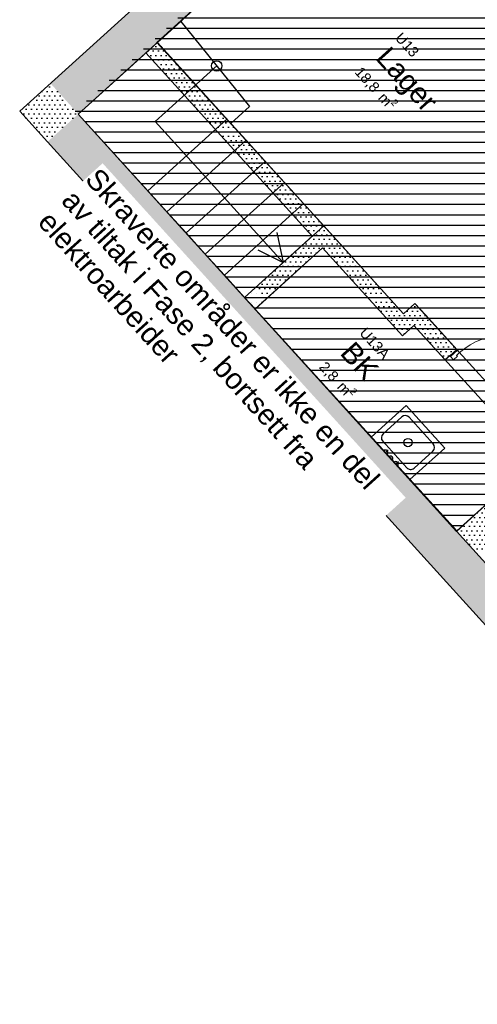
# Model space of a CAD drawing. Header units: millimetres. Extents: x 62961 to 109894, y 64087 to 106742.
# Tile 5 of 35: x 62961 to 67377, y 84066 to 93573. Entities that reach past the tile are written whole.
import ezdxf
from ezdxf.enums import TextEntityAlignment as Align

# ---------------------------------------------------------------- set-up
doc = ezdxf.new("R2010")
doc.units = ezdxf.units.MM
doc.header["$LTSCALE"] = 0.5
doc.header["$MEASUREMENT"] = 0
doc.linetypes.add('PLINE', pattern=[0])
doc.linetypes.add('Wipeout_Contour', pattern=[2000, 0, -2000])
for name, color, linetype in [('0(Nye konstruksjoner)', 7, 'Continuous'), ('231- Bærende yttervegger', 7, 'Continuous'), ('231- Bærende yttervegger (Skravur)', 7, 'Continuous'), ('241- Bærende innervegger', 7, 'Continuous'), ('241- Bærende innervegger (Skravur)', 7, 'Continuous'), ('242- Ikke-bærende innervegger IARK', 7, 'Continuous'), ('242- Ikke-bærende innervegger IARK (Skravur)', 7, 'Continuous'), ('244- Vinduer_ dører_ foldevegger', 7, 'Continuous'), ('25-- Dekker', 7, 'Continuous'), ('281- Innvendige trapper', 7, 'Continuous'), ('315- Utstyr for sanitærinstallasjoner', 7, 'Continuous'), ('862- M___Nettoareal', 7, 'Continuous'), ('862- M___Nettoareal(Polylinje)', 7, 'Continuous'), ('862- M___Nettoareal(Tekst)', 7, 'Continuous')]:
    doc.layers.add(name, color=color, linetype=linetype)
doc.layers.add('234- Vinduer_ dører_ porter', color=7, linetype='Continuous', lineweight=0)
doc.styles.add('GENERATED_STYLE_1', font='arial.ttf')
pattern_1 = [(0, (0, 0), (0, 86.60254), [0, -50]), (0, (25, 43.3), (0, 86.60254), [0, -50])]

# ---------------------------------------------------------------- blocks, each defined once
blk = doc.blocks.new('BK_U13A_5', base_point=(66205.8, 90277.2))
at = {"layer": '862- M___Nettoareal(Polylinje)', "linetype": 'PLINE', "flags": 128}
blk.add_lwpolyline([(65232.6, 90779), (67180.3, 88636.6), (67940, 89325), (66764.9, 90621.8), (66653.8, 90521.1), (65883.8, 91370.8)], close=True, dxfattribs=at)
at = {"layer": '862- M___Nettoareal(Tekst)', "insert": (65939.3, 90301.2), "char_height": 100, "attachment_point": 1, "rotation": 312.16193, "style": 'GENERATED_STYLE_1'}
blk.add_mtext('\\A1;{\\pql;\\pt0,12050;\\fArial|b0|i0|c0|p0;\\W1.000000;2,8\\fArial|b0|i0|c0|p0;\\W1.000000;\\A1{\\H.66x;\\S^  ;}\\fArial|b0|i0|c0|p0;\\W1.000000; m\\fArial|b0|i0|c0|p0;\\W1.000000;\\A1{\\H.66x;\\S2^  ;}}', dxfattribs=at)
at = {"layer": '862- M___Nettoareal(Tekst)', "style": 'GENERATED_STYLE_1'}
for tag, height, p in [('ROOM_NUMBER', 100, (66306.7, 90611)), ('ROOM_NAME', 200, (66190.2, 90482.7)), ('DUMMY_861', 100, (66537, 90379.6)), ('DUMMY_863', 100, (65957.3, 90317.5)), ('DUMMY_862', 200, (66435.8, 90257.2))]:
    blk.add_attdef(tag, text='', height=height, rotation=312.16193, dxfattribs=at).set_placement(p, align=Align.TOP_LEFT)
blk = doc.blocks.new('Garderobe publikum_U12_6', base_point=(70893.1, 95914.9))
at = {"layer": '862- M___Nettoareal(Polylinje)', "linetype": 'PLINE', "flags": 128}
blk.add_lwpolyline([(66960, 95773.6), (70615.1, 91749), (71576.7, 92620.4), (72910.6, 93829), (73359.8, 94236), (69713.7, 98269)], close=True, dxfattribs=at)
at = {"layer": '862- M___Nettoareal(Tekst)', "insert": (69924.5, 96714.2), "char_height": 100, "attachment_point": 1, "rotation": 312.16193, "style": 'GENERATED_STYLE_1'}
blk.add_mtext('\\A1;{\\pql;\\pt0,12050;\\fArial|b0|i0|c0|p0;\\W1.000000;20,2\\fArial|b0|i0|c0|p0;\\W1.000000;\\A1{\\H.66x;\\S^  ;}\\fArial|b0|i0|c0|p0;\\W1.000000; m\\fArial|b0|i0|c0|p0;\\W1.000000;\\A1{\\H.66x;\\S2^  ;}}', dxfattribs=at)
at = {"layer": '862- M___Nettoareal(Tekst)', "style": 'GENERATED_STYLE_1'}
for tag, height, p in [('ROOM_NUMBER', 100, (70292, 97024)), ('ROOM_NAME', 200, (70175.5, 96895.7)), ('DUMMY_861', 100, (70460.9, 96860.4)), ('DUMMY_863', 100, (69942.5, 96730.5)), ('DUMMY_862', 200, (71843.6, 95099.3))]:
    blk.add_attdef(tag, text='', height=height, rotation=312.16193, dxfattribs=at).set_placement(p, align=Align.TOP_LEFT)
blk = doc.blocks.new('Lager_U13_7', base_point=(66653.1, 93011.3))
at = {"layer": '862- M___Nettoareal(Polylinje)', "linetype": 'PLINE', "flags": 128}
blk.add_lwpolyline([(64283.5, 93354.3), (65894.3, 91582.7), (66664.3, 90732.9), (66775.4, 90833.7), (68049.8, 89430.4), (70528.9, 91676.8), (66882.9, 95709.8)], close=True, dxfattribs=at)
at = {"layer": '862- M___Nettoareal(Tekst)', "insert": (66283.2, 93149.5), "char_height": 100, "attachment_point": 1, "rotation": 312.16193, "style": 'GENERATED_STYLE_1'}
blk.add_mtext('\\A1;{\\pql;\\pt0,12050;\\fArial|b0|i0|c0|p0;\\W1.000000;18,8\\fArial|b0|i0|c0|p0;\\W1.000000;\\A1{\\H.66x;\\S^  ;}\\fArial|b0|i0|c0|p0;\\W1.000000; m\\fArial|b0|i0|c0|p0;\\W1.000000;\\A1{\\H.66x;\\S2^  ;}}', dxfattribs=at)
at = {"layer": '862- M___Nettoareal(Tekst)', "style": 'GENERATED_STYLE_1'}
for tag, height, p in [('ROOM_NUMBER', 100, (66650.6, 93459.4)), ('ROOM_NAME', 200, (66534.1, 93331.1)), ('DUMMY_861', 100, (66819.5, 93295.8)), ('DUMMY_863', 100, (66301.2, 93165.8)), ('DUMMY_862', 200, (67005, 92856.8))]:
    blk.add_attdef(tag, text='', height=height, rotation=312.16193, dxfattribs=at).set_placement(p, align=Align.TOP_LEFT)
blk = doc.blocks.new('Dør[20]')
at = {"layer": '234- Vinduer_ dører_ porter', "linetype": 'PLINE'}
for p, q in [((67178.3, 90389.1), (67110.1, 90327.3)), ((67116.8, 90319.9), (67110.1, 90327.3)), ((67185, 90381.7), (67116.8, 90319.9)), ((67116.8, 90319.9), (67145.7, 90288)), ((67145.7, 90288), (67184.2, 90323)), ((67176.1, 90331.8), (67205.8, 90358.7)), ((67184.2, 90323), (67176.1, 90331.8)), ((67185, 90381.7), (67178.3, 90389.1)), ((67205.8, 90358.7), (67185, 90381.7)), ((67977.8, 90278.2), (68051.9, 90345.4)), ((68051.9, 90345.4), (68078.7, 90315.7)), ((67991.2, 90263.4), (67681.4, 89982.7)), ((68004.6, 90248.6), (67977.8, 90278.2)), ((68078.7, 90315.7), (68004.6, 90248.6)), ((67593.9, 89930.4), (67668, 89997.5)), ((67694.9, 89967.9), (67620.8, 89900.7)), ((67668, 89997.5), (67694.9, 89967.9)), ((67583.1, 89882.8), (67544.5, 89847.9)), ((67544.5, 89847.9), (67573.4, 89816)), ((67573.4, 89816), (67641.6, 89877.8)), ((67648.3, 89870.4), (67580.1, 89808.6)), ((67591.1, 89873.9), (67583.1, 89882.8)), ((67620.8, 89900.7), (67591.1, 89873.9)), ((67620.8, 89900.7), (67593.9, 89930.4)), ((67641.6, 89877.8), (67620.8, 89900.7)), ((67641.6, 89877.8), (67648.3, 89870.4)), ((67573.4, 89816), (67580.1, 89808.6))]:
    blk.add_line(p, q, dxfattribs=at)
at = {"layer": '234- Vinduer_ dører_ porter', "linetype": 'PLINE', "flags": 128}
for points in [[(67991.2, 90263.4), (67681.4, 89982.7), (67668, 89997.5), (67977.8, 90278.2)], [(68004.6, 90248.6), (67694.9, 89967.9), (67681.4, 89982.7), (67991.2, 90263.4)]]:
    blk.add_lwpolyline(points, close=True, dxfattribs=at)
at = {"layer": '234- Vinduer_ dører_ porter', "linetype": 'PLINE'}
blk.add_arc((67620.8, 89900.7), 618, 42.18069, 132.18069, dxfattribs=at)
at = {"layer": '244- Vinduer_ dører_ foldevegger', "linetype": 'PLINE'}
for p, q in [((67178.3, 90389.1), (67153.4, 90416.5)), ((67178.3, 90389.1), (67153.4, 90416.5)), ((67110.1, 90327.3), (67067.1, 90288.4)), ((67110.1, 90327.3), (67067.1, 90288.4)), ((67178.3, 90389.1), (67110.1, 90327.3)), ((67178.3, 90389.1), (67110.1, 90327.3)), ((67067.1, 90288.4), (67042.3, 90315.8)), ((67067.1, 90288.4), (67042.3, 90315.8)), ((67648.3, 89870.4), (67580.1, 89808.6)), ((67648.3, 89870.4), (67580.1, 89808.6)), ((67648.3, 89870.4), (67673.1, 89842.9)), ((67648.3, 89870.4), (67673.1, 89842.9)), ((67580.1, 89808.6), (67537.1, 89769.6)), ((67580.1, 89808.6), (67537.1, 89769.6)), ((67537.1, 89769.6), (67562, 89742.2)), ((67537.1, 89769.6), (67562, 89742.2))]:
    blk.add_line(p, q, dxfattribs=at)
blk = doc.blocks.new('Utslagsvask[11]', base_point=(66538.9, 89337.4))
at = {"layer": '315- Utstyr for sanitærinstallasjoner', "linetype": 'PLINE'}
for p, q in [((66648.8, 89737.3), (66467.3, 89572.8)), ((66951.1, 89478.2), (66719.4, 89733.8)), ((66463.8, 89502.2), (66695.4, 89246.5)), ((66480.1, 89402.2), (66463.3, 89420.8)), ((66496.9, 89383.7), (66513.7, 89365.2)), ((66497.8, 89401.4), (66516.3, 89418.2)), ((66766.1, 89243), (66947.6, 89407.5)), ((66580.8, 89291.1), (66564, 89309.6)), ((66598.5, 89290.2), (66617, 89307)), ((66597.6, 89272.6), (66614.4, 89254))]:
    blk.add_line(p, q, dxfattribs=at)
at = {"layer": '315- Utstyr for sanitærinstallasjoner', "linetype": 'PLINE', "flags": 128}
blk.add_lwpolyline([(66689.7, 89848.5), (67062.4, 89437.3), (66725.2, 89131.8), (66352.5, 89543)], close=True, dxfattribs=at)
for points in [[(66505.3, 89374.4, 1), (66471.7, 89411.5)], [(66554.3, 89320.3, 1), (66523.4, 89354.4)], [(66606, 89263.3, 1), (66572.4, 89300.3)]]:
    blk.add_lwpolyline(points, format="xyb", close=True, dxfattribs=at)
at = {"layer": '315- Utstyr for sanitærinstallasjoner', "linetype": 'PLINE'}
blk.add_circle((66707.4, 89490.2), 40, dxfattribs=at)
for centre, start, end in [((66682.4, 89700.2), 42.18069, 132.18069), ((66500.8, 89535.7), 132.18069, 222.18069), ((66914, 89444.6), 312.18069, 42.18069), ((66732.5, 89280.1), 222.18069, 312.18069)]:
    blk.add_arc(centre, 50, start, end, dxfattribs=at)

msp = doc.modelspace()

# ---------------------------------------------------------------- hatches: boundary and pattern name
at = {"linetype": 'Continuous'}
h = msp.add_hatch(dxfattribs=at)
h.set_pattern_fill('Linjer_100_mm', color=256, style=0, pattern_type=2)
h.set_pattern_definition([(0, (67022.16, 92190.14), (0, 100), [])])
h.paths.add_polyline_path([(67175.2, 88632), (63496.2, 92692), (66869.2, 95748.3), (70548.1, 91688.3)])
at = {"layer": '231- Bærende yttervegger (Skravur)', "linetype": 'Continuous'}
h = msp.add_hatch(dxfattribs=at)
h.set_pattern_fill('Eksisterende_konstruksjon', color=256, style=0, pattern_type=2)
h.set_pattern_definition(pattern_1)
h.paths.add_polyline_path([(63526.1, 92662.3), (63229.6, 92393.8), (67080.1, 88141), (67376.5, 88409.6)])
h = msp.add_hatch(dxfattribs=at)
h.set_pattern_fill('Eksisterende_konstruksjon', color=256, style=0, pattern_type=2)
h.set_pattern_definition(pattern_1)
h.paths.add_polyline_path([(67080.1, 88141), (71597, 83159.6), (71893.3, 83428.2), (67376.5, 88409.6)])
at = {"layer": '241- Bærende innervegger (Skravur)', "linetype": 'Continuous'}
h = msp.add_hatch(dxfattribs=at)
h.set_pattern_fill('Eksisterende_konstruksjon', color=256, style=0, pattern_type=2)
h.set_pattern_definition(pattern_1)
h.paths.add_polyline_path([(63257.6, 92958.8), (63526.1, 92662.3), (78507.4, 106228.4), (78175.5, 106467.4)])
h = msp.add_hatch(dxfattribs=at)
h.set_pattern_fill('Eksisterende_konstruksjon', color=256, style=0, pattern_type=2)
h.set_pattern_definition(pattern_1)
h.paths.add_polyline_path([(63257.6, 92958.8), (62961.1, 92690.3), (63526.1, 92662.3)])
h = msp.add_hatch(dxfattribs=at)
h.set_pattern_fill('Eksisterende_konstruksjon', color=256, style=0, pattern_type=2)
h.set_pattern_definition(pattern_1)
h.paths.add_polyline_path([(62961.1, 92690.3), (63229.6, 92393.8), (63526.1, 92662.3)])
h = msp.add_hatch(dxfattribs=at)
h.set_pattern_fill('Eksisterende_konstruksjon', color=256, style=0, pattern_type=2)
h.set_pattern_definition(pattern_1)
h.paths.add_polyline_path([(67376.5, 88409.6), (69214.5, 90075.1), (69011.4, 90295.8), (67175.2, 88632)])
at = {"layer": '242- Ikke-bærende innervegger IARK (Skravur)', "linetype": 'Continuous'}
h = msp.add_hatch(dxfattribs=at)
h.set_pattern_fill('Eksisterende_konstruksjon', color=256, style=0, pattern_type=2)
h.set_pattern_definition(pattern_1)
h.paths.add_polyline_path([(66664.2, 90733), (64290, 93353.1), (64178.9, 93252.4), (66553.1, 90632.3)])
h = msp.add_hatch(dxfattribs=at)
h.set_pattern_fill('Eksisterende_konstruksjon', color=256, style=0, pattern_type=2)
h.set_pattern_definition(pattern_1)
h.paths.add_polyline_path([(65783.1, 91482), (65131, 90891.1), (65231.7, 90779.9), (65883.8, 91370.8)])
h = msp.add_hatch(dxfattribs=at)
h.set_pattern_fill('Eksisterende_konstruksjon', color=256, style=0, pattern_type=2)
h.set_pattern_definition(pattern_1)
h.paths.add_polyline_path([(66664.2, 90733), (66764.9, 90621.8), (66876.1, 90722.6), (66775.4, 90833.7)])
h = msp.add_hatch(dxfattribs=at)
h.set_pattern_fill('Eksisterende_konstruksjon', color=256, style=0, pattern_type=2)
h.set_pattern_definition(pattern_1)
h.paths.add_polyline_path([(66553.1, 90632.3), (66653.8, 90521.1), (66664.2, 90733)])
h = msp.add_hatch(dxfattribs=at)
h.set_pattern_fill('Eksisterende_konstruksjon', color=256, style=0, pattern_type=2)
h.set_pattern_definition(pattern_1)
h.paths.add_polyline_path([(66653.8, 90521.1), (66764.9, 90621.8), (66664.2, 90733)])
h = msp.add_hatch(dxfattribs=at)
h.set_pattern_fill('Eksisterende_konstruksjon', color=256, style=0, pattern_type=2)
h.set_pattern_definition(pattern_1)
h.paths.add_polyline_path([(66876.1, 90722.6), (66764.9, 90621.8), (67067.1, 90288.4), (67178.3, 90389.1)])

# ---------------------------------------------------------------- linework, layer by layer
at = {"layer": '231- Bærende yttervegger', "linetype": 'PLINE', "flags": 128}
for points in [[(62961.1, 92690.3), (63229.6, 92393.8)], [(67175.2, 88632), (63526.1, 92662.3)], [(63229.6, 92393.8), (67080.1, 88141)], [(67080.1, 88141), (71597, 83159.6)]]:
    msp.add_lwpolyline(points, dxfattribs=at)
at = {"layer": '241- Bærende innervegger', "linetype": 'PLINE', "flags": 128}
for points in [[(78478.7, 106742), (62961.1, 92690.3)], [(63526.1, 92662.3), (69715.5, 98267)], [(67940, 89325), (67175.2, 88632)]]:
    msp.add_lwpolyline(points, dxfattribs=at)
at = {"layer": '242- Ikke-bærende innervegger IARK', "linetype": 'PLINE'}
for p, q in [((67178.3, 90389.1), (67153.4, 90416.5)), ((67110.1, 90327.3), (67067.1, 90288.4)), ((67178.3, 90389.1), (67110.1, 90327.3)), ((67067.1, 90288.4), (67042.3, 90315.8))]:
    msp.add_line(p, q, dxfattribs=at)
at = {"layer": '242- Ikke-bærende innervegger IARK', "linetype": 'PLINE', "flags": 128}
for points in [[(64178.9, 93252.4), (64290, 93353.1)], [(66664.2, 90733), (64290, 93353.1)], [(64178.9, 93252.4), (65783.1, 91482)], [(65783.1, 91482), (65131, 90891.1)], [(65231.7, 90779.9), (65883.8, 91370.8)], [(65883.8, 91370.8), (66653.8, 90521.1)], [(65131, 90891.1), (65231.7, 90779.9)], [(66775.4, 90833.7), (66664.2, 90733)], [(66876.1, 90722.6), (66775.4, 90833.7)], [(67178.3, 90389.1), (66876.1, 90722.6)], [(66653.8, 90521.1), (66764.9, 90621.8)], [(66764.9, 90621.8), (67067.1, 90288.4)]]:
    msp.add_lwpolyline(points, dxfattribs=at)
at = {"layer": '25-- Dekker', "linetype": 'PLINE', "flags": 128}
msp.add_lwpolyline([(63526.1, 92662.3), (71893.2, 83428.3), (71966.2, 83483.6), (73099, 82236.1), (78655.2, 87281.7), (87603.7, 95393.7), (86472, 96642.1), (88850.8, 98800.7), (78525.4, 106253.6), (76516.1, 104432.9), (78748.8, 102789.4), (78160.9, 102256.6), (77529.2, 102953.8), (77407.4, 102843.4), (76777.5, 103538.6), (76646.1, 103419.6), (76083.3, 104040.7)], close=True, dxfattribs=at)
at = {"layer": '281- Innvendige trapper', "linetype": 'PLINE'}
for points in [[(64514.9, 93556.9), (65178.6, 92734.7), (64998.4, 92571.4), (64290, 93353.1)], [(64289.5, 93353.8), (64960.9, 92612.7), (64197.7, 91921.1), (63526.2, 92662.2)], [(64960.9, 92612.7), (65145.6, 92409), (64382.3, 91717.3), (64197.7, 91921.1)], [(65145.6, 92409), (65330.2, 92205.2), (64567, 91513.6), (64382.3, 91717.3)], [(65330.2, 92205.2), (65514.9, 92001.4), (64751.6, 91309.8), (64567, 91513.6)], [(65514.9, 92001.4), (65699.5, 91797.6), (64936.3, 91106), (64751.6, 91309.8)], [(65699.5, 91797.6), (65894.3, 91582.7), (65131, 90891.1), (64936.3, 91106)]]:
    msp.add_lwpolyline(points, close=True, dxfattribs=at)
for points in [[(65441.9, 91517.8), (65502.6, 91227.8), (64269, 92589.3), (64867.1, 93131.2)], [(65260.1, 91349.9), (65502.6, 91227.8)]]:
    msp.add_lwpolyline(points, dxfattribs=at)
msp.add_circle((64862.2, 93126.7), 50, dxfattribs=at)

# ---------------------------------------------------------------- block references
at = {"layer": '244- Vinduer_ dører_ foldevegger', "linetype": 'PLINE'}
msp.add_blockref('Dør[20]', (0, 0), dxfattribs=at)
at = {"layer": '315- Utstyr for sanitærinstallasjoner', "linetype": 'PLINE'}
msp.add_blockref('Utslagsvask[11]', (66538.9, 89337.4), dxfattribs=at)
at = {"layer": '862- M___Nettoareal', "linetype": 'Continuous'}
ref = msp.add_blockref('Garderobe publikum_U12_6', (70893.1, 95914.9), dxfattribs=at)
ref.add_attrib('ROOM_NAME', 'Garderobe publikum', dxfattribs={"layer": '862- M___Nettoareal(Tekst)', "color": 7, "height": 200, "rotation": 312.16193, "style": 'GENERATED_STYLE_1'}).set_placement((70175.5, 96895.7), align=Align.TOP_LEFT)
ref.add_attrib('ROOM_NUMBER', 'U12', dxfattribs={"layer": '862- M___Nettoareal(Tekst)', "color": 7, "height": 100, "rotation": 312.16193, "style": 'GENERATED_STYLE_1'}).set_placement((70292, 97024), align=Align.TOP_LEFT)
ref = msp.add_blockref('Lager_U13_7', (66653.1, 93011.3), dxfattribs=at)
ref.add_attrib('ROOM_NAME', 'Lager', dxfattribs={"layer": '862- M___Nettoareal(Tekst)', "color": 7, "height": 200, "rotation": 312.16193, "style": 'GENERATED_STYLE_1'}).set_placement((66534.1, 93331.1), align=Align.TOP_LEFT)
ref.add_attrib('ROOM_NUMBER', 'U13', dxfattribs={"layer": '862- M___Nettoareal(Tekst)', "color": 7, "height": 100, "rotation": 312.16193, "style": 'GENERATED_STYLE_1'}).set_placement((66650.6, 93459.4), align=Align.TOP_LEFT)
ref = msp.add_blockref('BK_U13A_5', (66205.8, 90277.2), dxfattribs=at)
ref.add_attrib('ROOM_NAME', 'BK', dxfattribs={"layer": '862- M___Nettoareal(Tekst)', "color": 7, "height": 200, "rotation": 312.16193, "style": 'GENERATED_STYLE_1'}).set_placement((66190.2, 90482.7), align=Align.TOP_LEFT)
ref.add_attrib('ROOM_NUMBER', 'U13A', dxfattribs={"layer": '862- M___Nettoareal(Tekst)', "color": 7, "height": 100, "rotation": 312.16193, "style": 'GENERATED_STYLE_1'}).set_placement((66306.7, 90611), align=Align.TOP_LEFT)

# ---------------------------------------------------------------- next in the draw order: wipeouts: each hides what was drawn before it
at = {"linetype": 'Wipeout_Contour', "ltscale": 555860.028307}
msp.add_wipeout([(63062.4, 91553.8), (65986.9, 88324.3), (66685.7, 88957.2), (63761.3, 92186.7)], dxfattribs=at).dxf.layer = '0(Nye konstruksjoner)'

# ---------------------------------------------------------------- next in the draw order: texts
at = {"layer": '0(Nye konstruksjoner)', "linetype": 'Continuous', "insert": (63729.8, 92158.1), "char_height": 200, "width": 4356.868, "attachment_point": 1, "rotation": 312.16193, "line_spacing_factor": 0.924529, "style": 'GENERATED_STYLE_1'}
msp.add_mtext('\\A1;{\\pql;\\fArial|b0|i0|c0|p0;\\W1.000000;Skraverte områder er ikke en del av tiltak i Fase 2, bortsett fra elektr\\fArial|b0|i0|c0|p0;\\W1.000000;o\\fArial|b0|i0|c0|p0;\\W1.000000;arbeider}', dxfattribs=at)

doc.saveas('drawing.dxf')
